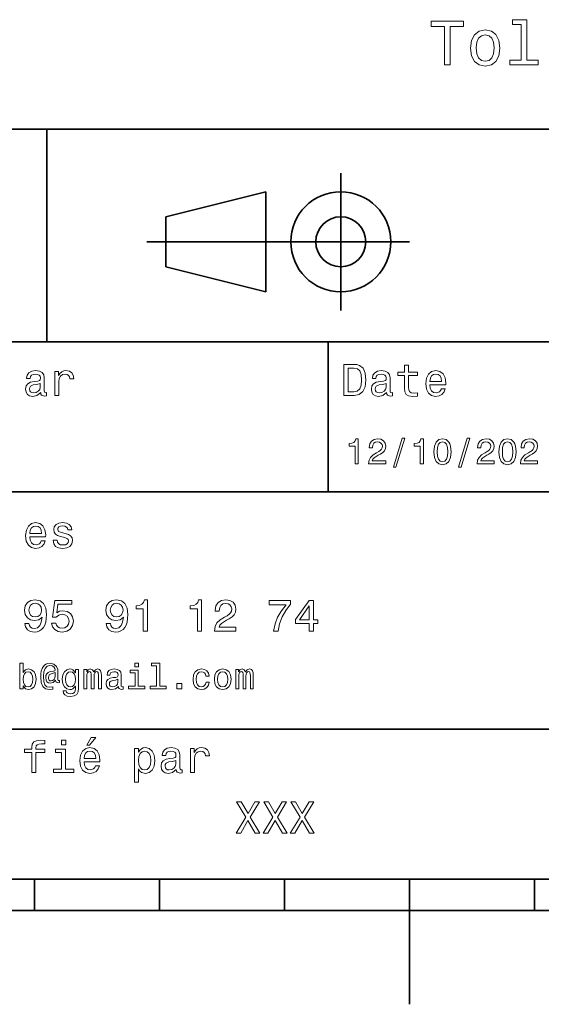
# Model space of a CAD drawing. Extents: x 0 to 297, y 0 to 210.
# Tile 3 of 8: x 117 to 159, y 0 to 79. Entities that reach past the tile are written whole.
import ezdxf

# ---------------------------------------------------------------- set-up
doc = ezdxf.new("R2010")
doc.units = 0

msp = doc.modelspace()

# ---------------------------------------------------------------- linework, layer by layer
at = {"color": 7, "lineweight": 35}
for p, q in [((97, 70), (287, 70)), ((127.5, 61), (148.5, 61)), ((97, 53), (162, 53)), ((97, 41), (162, 41)), ((97, 22), (162, 22)), ((10, 10), (287, 10)), ((97, 10), (287, 10)), ((98.5, 7.5), (198.5, 7.5))]:
    msp.add_line(p, q, dxfattribs=at)
at = {"color": 7, "lineweight": 35, "ltscale": 0.425}
msp.add_line((119.5, 53), (119.5, 70), dxfattribs=at)
at = {"color": 7, "lineweight": 35, "ltscale": 0.275}
msp.add_line((143, 55.5), (143, 66.5), dxfattribs=at)
at = {"color": 7, "lineweight": 35, "ltscale": 0.206155}
for p, q in [((129, 63), (137, 65)), ((137, 57), (129, 59))]:
    msp.add_line(p, q, dxfattribs=at)
at = {"color": 7, "lineweight": 35, "ltscale": 0.2}
msp.add_line((137, 65), (137, 57), dxfattribs=at)
at = {"color": 7, "lineweight": 35, "ltscale": 0.1}
msp.add_line((129, 59), (129, 63), dxfattribs=at)
at = {"color": 7, "lineweight": 35, "ltscale": 0.3}
msp.add_line((142, 41), (142, 53), dxfattribs=at)
at = {"color": 7, "lineweight": 35, "ltscale": 0.0625}
for p, q in [((118.5, 10), (118.5, 7.5)), ((128.5, 10), (128.5, 7.5)), ((138.5, 10), (138.5, 7.5)), ((158.5, 10), (158.5, 7.5))]:
    msp.add_line(p, q, dxfattribs=at)
at = {"color": 7, "lineweight": 35, "ltscale": 0.25}
msp.add_line((148.5, 10), (148.5, 0), dxfattribs=at)
at = {"color": 7, "lineweight": 13}
for points in [[(157.42868, 78.391212), (157.42868, 75.516571), (156.515854, 75.516571), (156.515854, 75.143372), (158.780258, 75.143372), (158.780258, 75.516571), (157.872482, 75.516571), (157.872482, 78.764412), (156.732712, 78.764412), (156.732712, 78.391212)], [(151.286026, 75.143372), (151.75, 75.143372), (151.75, 78.219742), (152.809082, 78.219742), (152.809082, 78.643372), (150.221909, 78.643372), (150.221909, 78.219742), (151.286026, 78.219742)], [(153.378967, 76.494957), (153.459656, 75.879684), (153.69165, 75.425789), (154.059799, 75.143372), (154.554031, 75.047554), (155.043228, 75.143372), (155.411377, 75.420746), (155.643372, 75.874641), (155.729111, 76.494957), (155.643372, 77.110229), (155.411377, 77.56916), (155.043228, 77.846542), (154.554031, 77.947403), (154.059799, 77.846542), (153.69165, 77.564117), (153.459656, 77.110229)], [(153.832855, 76.5), (153.878235, 76.953888), (154.019455, 77.2817), (154.246399, 77.483429), (154.554031, 77.554031), (154.856628, 77.483429), (155.083572, 77.286743), (155.224777, 76.953888), (155.275223, 76.5), (155.224777, 76.041069), (155.083572, 75.708214), (154.856628, 75.506485), (154.554031, 75.440926), (154.246399, 75.506485), (154.019455, 75.708214), (153.878235, 76.041069)], [(119.005043, 48.942726), (119.005043, 48.931919), (119.023056, 48.809441), (119.077087, 48.722984), (119.304031, 48.654541), (119.480545, 48.683357), (119.480545, 48.928314), (119.4049, 48.917507), (119.304031, 48.96434), (119.286026, 49.108429), (119.286026, 50.109871), (119.242798, 50.365635), (119.116714, 50.54575), (118.896973, 50.65382), (118.587173, 50.693443), (118.284584, 50.650219), (118.061241, 50.52774), (117.920746, 50.336815), (117.873917, 50.084656), (117.873917, 50.063042), (118.158501, 50.063042), (118.183716, 50.21434), (118.26297, 50.322407), (118.392654, 50.387249), (118.57637, 50.412464), (118.752884, 50.394455), (118.878967, 50.34042), (118.954613, 50.246758), (118.979828, 50.117077), (118.965416, 49.965778), (118.907784, 49.890129), (118.763687, 49.854107), (118.493515, 49.825291), (118.183716, 49.760448), (117.963974, 49.645176), (117.834297, 49.465057), (117.79467, 49.19849), (117.830688, 48.960735), (117.942368, 48.784222), (118.122482, 48.67255), (118.37104, 48.632927), (118.706055, 48.708576)], [(120.143372, 48.690563), (120.460373, 48.690563), (120.460373, 49.796471), (120.492798, 50.063042), (120.590057, 50.253963), (120.748558, 50.369236), (120.961098, 50.408863), (121.119598, 50.383648), (121.238472, 50.3116), (121.310516, 50.189121), (121.335739, 50.023415), (121.656342, 50.023415), (121.613113, 50.315205), (121.49424, 50.524136), (121.296112, 50.650219), (121.02594, 50.693443), (120.842224, 50.664627), (120.683716, 50.592579), (120.543228, 50.4701), (120.431557, 50.304398), (120.431557, 50.625), (120.143372, 50.625)], [(144.080688, 51.190563), (143.248566, 51.190563), (143.248566, 48.690563), (144.080688, 48.690563), (144.473343, 48.769814), (144.765137, 49.011169), (144.945251, 49.40382), (145.010086, 49.940563), (144.952454, 50.488113), (144.880402, 50.70425), (144.779541, 50.877163), (144.487747, 51.111313), (144.296829, 51.168949)], [(144.055481, 50.891571), (144.329254, 50.837536), (144.516571, 50.671829), (144.628235, 50.376442), (144.664261, 49.940563), (144.624634, 49.519093), (144.51297, 49.223705), (144.322052, 49.047192), (144.055481, 48.989555), (143.583572, 48.989555), (143.583572, 50.891571)], [(146.656342, 48.942726), (146.656342, 48.931919), (146.674347, 48.809441), (146.728394, 48.722984), (146.955338, 48.654541), (147.131851, 48.683357), (147.131851, 48.928314), (147.056198, 48.917507), (146.955338, 48.96434), (146.937317, 49.108429), (146.937317, 50.109871), (146.894089, 50.365635), (146.768005, 50.54575), (146.548264, 50.65382), (146.23848, 50.693443), (145.935883, 50.650219), (145.71254, 50.52774), (145.572052, 50.336815), (145.525223, 50.084656), (145.525223, 50.063042), (145.809799, 50.063042), (145.835022, 50.21434), (145.914261, 50.322407), (146.043945, 50.387249), (146.227661, 50.412464), (146.404175, 50.394455), (146.530258, 50.34042), (146.605911, 50.246758), (146.631119, 50.117077), (146.616714, 49.965778), (146.559082, 49.890129), (146.414978, 49.854107), (146.144806, 49.825291), (145.835022, 49.760448), (145.61528, 49.645176), (145.485596, 49.465057), (145.445969, 49.19849), (145.481995, 48.960735), (145.593658, 48.784222), (145.773773, 48.67255), (146.022339, 48.632927), (146.357346, 48.708576)], [(148.100861, 50.289986), (148.100861, 49.320965), (148.122482, 49.007565), (148.223343, 48.791428), (148.425079, 48.665348), (148.767288, 48.62212), (149.141937, 48.640129), (149.141937, 48.913906), (148.868149, 48.892292), (148.619598, 48.921112), (148.486313, 49.011169), (148.42868, 49.162464), (148.417862, 49.375), (148.417862, 50.289986), (149.141937, 50.289986), (149.141937, 50.560158), (148.417862, 50.560158), (148.417862, 51.125721), (148.100861, 51.125721), (148.100861, 50.560158), (147.553314, 50.560158), (147.553314, 50.289986)], [(150.121765, 49.565922), (151.389771, 49.565922), (151.393372, 49.713619), (151.335739, 50.127884), (151.177231, 50.437683), (150.925079, 50.625), (150.590057, 50.693443), (150.262253, 50.621399), (150.010086, 50.41967), (149.847977, 50.091862), (149.790344, 49.659584), (149.844376, 49.216499), (150.006485, 48.892292), (150.255051, 48.690563), (150.579254, 48.62212), (150.860229, 48.668949), (151.090775, 48.791428), (151.260086, 48.98595), (151.357346, 49.245319), (151.043945, 49.245319), (150.979111, 49.101227), (150.885452, 48.993156), (150.618881, 48.9067), (150.413544, 48.946327), (150.258652, 49.072407), (150.157776, 49.27774), (150.121765, 49.555115)], [(150.121765, 49.832493), (150.161377, 50.081055), (150.258652, 50.264771), (150.406342, 50.376442), (150.600861, 50.416069), (150.791794, 50.376442), (150.939484, 50.264771), (151.029541, 50.081055), (151.061966, 49.832493)], [(118.969025, 49.367798), (118.925797, 49.180477), (118.810516, 49.036385), (118.637611, 48.942726), (118.425072, 48.910305), (118.288185, 48.928314), (118.190926, 48.98595), (118.129684, 49.086815), (118.111671, 49.227306), (118.126083, 49.353386), (118.183716, 49.443443), (118.414268, 49.544312), (118.706055, 49.587536), (118.969025, 49.673992)], [(146.620316, 49.367798), (146.577087, 49.180477), (146.461823, 49.036385), (146.28891, 48.942726), (146.07637, 48.910305), (145.939484, 48.928314), (145.842224, 48.98595), (145.780975, 49.086815), (145.76297, 49.227306), (145.777374, 49.353386), (145.835022, 49.443443), (146.065567, 49.544312), (146.357346, 49.587536), (146.620316, 49.673992)], [(144.14122, 43.224785), (144.403458, 43.224785), (144.403458, 45.239193), (144.207504, 45.239193), (144.155624, 45.0634), (144.05188, 44.945248), (143.893372, 44.876083), (143.674362, 44.853027), (143.674362, 44.648415), (144.14122, 44.648415)], [(145.224792, 43.224785), (146.599426, 43.224785), (146.599426, 43.472622), (145.51297, 43.472622), (145.573486, 43.60807), (145.677231, 43.720463), (145.997116, 43.925072), (146.167145, 44.011528), (146.357361, 44.135448), (146.492798, 44.279541), (146.570602, 44.44957), (146.599426, 44.642651), (146.55043, 44.884727), (146.414993, 45.074928), (146.207504, 45.195965), (145.939484, 45.239193), (145.662827, 45.190201), (145.452454, 45.054756), (145.317001, 44.838619), (145.270905, 44.553314), (145.270905, 44.51297), (145.533142, 44.51297), (145.533142, 44.536022), (145.559082, 44.731991), (145.636887, 44.876083), (145.760818, 44.9683), (145.925079, 45), (146.092224, 44.971184), (146.216141, 44.899136), (146.296829, 44.786743), (146.325653, 44.645535), (146.305481, 44.51297), (146.250732, 44.400578), (146.158508, 44.302593), (146.031708, 44.216141), (145.861679, 44.12392), (145.579254, 43.945248), (145.380402, 43.755043), (145.262253, 43.524498), (145.224792, 43.233429)], [(147.213257, 42.956772), (147.412109, 42.956772), (148.109512, 45.279541), (147.907791, 45.279541)], [(149.345825, 43.224785), (149.608078, 43.224785), (149.608078, 45.239193), (149.412109, 45.239193), (149.360229, 45.0634), (149.256485, 44.945248), (149.097992, 44.876083), (148.878967, 44.853027), (148.878967, 44.648415), (149.345825, 44.648415)], [(150.438049, 44.201729), (150.481277, 43.749279), (150.616714, 43.426514), (150.832855, 43.230549), (151.132568, 43.167149), (151.429398, 43.230549), (151.645538, 43.426514), (151.778107, 43.749279), (151.824219, 44.201729), (151.778107, 44.651299), (151.723343, 44.829971), (151.645538, 44.976948), (151.429398, 45.172913), (151.132568, 45.239193), (150.832855, 45.172913), (150.616714, 44.974064), (150.481277, 44.651299)], [(150.714706, 44.201729), (150.737762, 44.550434), (150.809799, 44.801155), (150.939484, 44.948128), (151.132568, 45), (151.322769, 44.948128), (151.452454, 44.801155), (151.524506, 44.550434), (151.547562, 44.201729), (151.524506, 43.850143), (151.452454, 43.599426), (151.322769, 43.45245), (151.132568, 43.403458), (150.939484, 43.45245), (150.809799, 43.599426), (150.737762, 43.850143)], [(152.417877, 42.956772), (152.616714, 42.956772), (153.314133, 45.279541), (153.112396, 45.279541)], [(153.899139, 43.224785), (155.273773, 43.224785), (155.273773, 43.472622), (154.187317, 43.472622), (154.247849, 43.60807), (154.351593, 43.720463), (154.671478, 43.925072), (154.841507, 44.011528), (155.031708, 44.135448), (155.167145, 44.279541), (155.244965, 44.44957), (155.273773, 44.642651), (155.224792, 44.884727), (155.08934, 45.074928), (154.881851, 45.195965), (154.613831, 45.239193), (154.337173, 45.190201), (154.126801, 45.054756), (153.991364, 44.838619), (153.945251, 44.553314), (153.945251, 44.51297), (154.207504, 44.51297), (154.207504, 44.536022), (154.233429, 44.731991), (154.311249, 44.876083), (154.435165, 44.9683), (154.599426, 45), (154.766571, 44.971184), (154.890488, 44.899136), (154.971191, 44.786743), (155, 44.645535), (154.979828, 44.51297), (154.925079, 44.400578), (154.832855, 44.302593), (154.706055, 44.216141), (154.536026, 44.12392), (154.253601, 43.945248), (154.054764, 43.755043), (153.9366, 43.524498), (153.899139, 43.233429)], [(155.642654, 44.201729), (155.685883, 43.749279), (155.821335, 43.426514), (156.037476, 43.230549), (156.337173, 43.167149), (156.634003, 43.230549), (156.850143, 43.426514), (156.982712, 43.749279), (157.028824, 44.201729), (156.982712, 44.651299), (156.927963, 44.829971), (156.850143, 44.976948), (156.634003, 45.172913), (156.337173, 45.239193), (156.037476, 45.172913), (155.821335, 44.974064), (155.685883, 44.651299)], [(155.919312, 44.201729), (155.942368, 44.550434), (156.01442, 44.801155), (156.144104, 44.948128), (156.337173, 45), (156.527374, 44.948128), (156.657059, 44.801155), (156.729111, 44.550434), (156.752167, 44.201729), (156.729111, 43.850143), (156.657059, 43.599426), (156.527374, 43.45245), (156.337173, 43.403458), (156.144104, 43.45245), (156.01442, 43.599426), (155.942368, 43.850143)], [(157.368881, 43.224785), (158.743515, 43.224785), (158.743515, 43.472622), (157.657059, 43.472622), (157.71759, 43.60807), (157.821335, 43.720463), (158.14122, 43.925072), (158.311249, 44.011528), (158.50145, 44.135448), (158.636887, 44.279541), (158.714706, 44.44957), (158.743515, 44.642651), (158.694534, 44.884727), (158.559082, 45.074928), (158.351593, 45.195965), (158.083572, 45.239193), (157.806915, 45.190201), (157.596542, 45.054756), (157.461105, 44.838619), (157.414993, 44.553314), (157.414993, 44.51297), (157.677231, 44.51297), (157.677231, 44.536022), (157.703171, 44.731991), (157.780991, 44.876083), (157.904907, 44.9683), (158.069168, 45), (158.236313, 44.971184), (158.360229, 44.899136), (158.440918, 44.786743), (158.469742, 44.645535), (158.44957, 44.51297), (158.394821, 44.400578), (158.302597, 44.302593), (158.175797, 44.216141), (158.005768, 44.12392), (157.723343, 43.945248), (157.524506, 43.755043), (157.406342, 43.524498), (157.368881, 43.233429)], [(118.133286, 37.406338), (119.401299, 37.406338), (119.4049, 37.554035), (119.34726, 37.9683), (119.188766, 38.278099), (118.9366, 38.465416), (118.601585, 38.533859), (118.273773, 38.461815), (118.021614, 38.260086), (117.859512, 37.932278), (117.801872, 37.5), (117.855911, 37.056915), (118.018013, 36.732708), (118.266571, 36.530979), (118.590775, 36.462536), (118.871758, 36.509365), (119.10231, 36.631844), (119.271614, 36.826366), (119.368881, 37.085735), (119.055481, 37.085735), (118.990631, 36.941643), (118.896973, 36.833572), (118.630402, 36.747116), (118.425072, 36.786743), (118.270172, 36.912823), (118.169312, 37.118156), (118.133286, 37.395531)], [(118.133286, 37.672909), (118.172913, 37.921471), (118.270172, 38.105186), (118.41787, 38.216858), (118.612396, 38.256485), (118.803314, 38.216858), (118.951012, 38.105186), (119.041069, 37.921471), (119.073486, 37.672909)], [(120.971901, 37.658501), (120.66571, 37.730545), (120.438766, 37.8134), (120.363113, 37.982708), (120.384727, 38.101585), (120.460373, 38.188038), (120.582855, 38.242073), (120.759369, 38.263687), (120.92868, 38.242073), (121.061966, 38.177231), (121.148415, 38.079971), (121.184441, 37.950287), (121.49424, 37.950287), (121.49424, 37.957493), (121.440201, 38.191643), (121.292511, 38.375359), (121.061966, 38.490635), (120.759369, 38.533859), (120.453171, 38.490635), (120.229828, 38.371758), (120.08934, 38.195244), (120.046112, 37.971901), (120.078529, 37.755764), (120.179398, 37.604465), (120.3451, 37.496399), (120.586456, 37.42075), (120.939484, 37.334293), (121.155624, 37.244236), (121.213257, 37.172188), (121.234871, 37.064121), (121.202454, 36.930836), (121.115997, 36.829971), (120.97551, 36.765129), (120.788185, 36.743515), (120.590057, 36.765129), (120.445969, 36.840778), (120.348709, 36.963257), (120.309082, 37.132565), (120.002884, 37.132565), (120.053314, 36.844379), (120.201012, 36.635445), (120.435158, 36.509365), (120.759369, 36.462536), (121.097984, 36.509365), (121.346542, 36.635445), (121.497841, 36.837173), (121.551872, 37.100143), (121.512253, 37.327087), (121.400574, 37.481987), (121.216858, 37.582851)], [(117.73703, 30.46974), (117.791069, 30.185158), (117.945969, 29.965418), (118.190926, 29.828529), (118.515129, 29.778097), (118.727669, 29.803314), (118.918587, 29.868155), (119.080688, 29.979826), (119.217583, 30.138329), (119.325653, 30.336454), (119.4049, 30.581411), (119.451729, 30.862391), (119.469742, 31.1866), (119.408501, 31.694523), (119.231987, 32.065559), (118.951012, 32.288902), (118.565567, 32.368156), (118.21254, 32.303314), (117.945969, 32.130402), (117.773056, 31.863832), (117.715424, 31.528818), (117.773056, 31.182997), (117.942368, 30.920029), (118.194527, 30.754322), (118.515129, 30.700287), (118.853745, 30.768732), (119.109512, 30.977665), (119.051872, 30.577808), (118.9366, 30.293226), (118.760086, 30.123919), (118.51873, 30.069883), (118.331413, 30.0951), (118.194527, 30.174351), (118.104469, 30.300432), (118.068443, 30.46974)], [(119.876801, 30.502161), (119.956055, 30.206772), (120.132568, 29.976225), (120.391937, 29.832132), (120.723343, 29.778097), (121.087173, 29.842939), (121.371758, 30.019451), (121.551872, 30.300432), (121.620316, 30.660662), (121.559082, 30.995676), (121.386169, 31.258644), (121.115997, 31.427954), (120.766571, 31.489193), (120.496399, 31.445965), (120.287468, 31.327089), (120.388329, 32.000721), (121.483429, 32.000721), (121.483429, 32.296108), (120.146973, 32.296108), (119.948853, 30.970461), (120.23703, 30.970461), (120.445969, 31.139769), (120.71254, 31.201008), (120.943085, 31.161383), (121.119598, 31.046108), (121.23127, 30.869596), (121.270897, 30.642651), (121.23127, 30.415705), (121.115997, 30.239193), (120.939484, 30.127522), (120.71254, 30.087896), (120.521614, 30.113111), (120.373917, 30.195965), (120.265854, 30.325647), (120.211815, 30.502161)], [(124.242798, 30.46974), (124.296829, 30.185158), (124.451736, 29.965418), (124.696686, 29.828529), (125.020897, 29.778097), (125.233429, 29.803314), (125.424355, 29.868155), (125.586456, 29.979826), (125.723343, 30.138329), (125.831413, 30.336454), (125.910667, 30.581411), (125.957497, 30.862391), (125.97551, 31.1866), (125.914268, 31.694523), (125.737755, 32.065559), (125.456772, 32.288902), (125.071327, 32.368156), (124.718307, 32.303314), (124.451736, 32.130402), (124.278824, 31.863832), (124.221184, 31.528818), (124.278824, 31.182997), (124.448128, 30.920029), (124.700287, 30.754322), (125.020897, 30.700287), (125.359512, 30.768732), (125.61528, 30.977665), (125.55764, 30.577808), (125.442368, 30.293226), (125.265854, 30.123919), (125.024498, 30.069883), (124.837181, 30.0951), (124.700287, 30.174351), (124.610229, 30.300432), (124.574211, 30.46974)], [(127.211098, 29.850143), (127.53891, 29.850143), (127.53891, 32.368156), (127.293953, 32.368156), (127.229111, 32.148415), (127.099426, 32.000721), (126.901299, 31.914265), (126.627525, 31.885447), (126.627525, 31.629683), (127.211098, 31.629683)], [(131.548279, 29.850143), (131.876083, 29.850143), (131.876083, 32.368156), (131.631134, 32.368156), (131.566284, 32.148415), (131.4366, 32.000721), (131.23848, 31.914265), (130.964706, 31.885447), (130.964706, 31.629683), (131.548279, 31.629683)], [(132.90274, 29.850143), (134.621033, 29.850143), (134.621033, 30.159943), (133.26297, 30.159943), (133.338623, 30.32925), (133.468307, 30.46974), (133.868164, 30.725504), (134.080688, 30.833572), (134.318451, 30.988472), (134.487762, 31.168587), (134.585022, 31.381123), (134.621033, 31.622478), (134.559799, 31.925072), (134.390503, 32.162823), (134.131134, 32.314121), (133.796112, 32.368156), (133.450287, 32.306915), (133.187317, 32.137608), (133.018021, 31.867435), (132.960388, 31.510807), (132.960388, 31.460375), (133.288193, 31.460375), (133.288193, 31.489193), (133.320618, 31.73415), (133.417877, 31.914265), (133.572769, 32.029537), (133.778107, 32.069164), (133.98703, 32.033142), (134.141937, 31.943083), (134.242798, 31.802593), (134.278824, 31.62608), (134.253601, 31.460375), (134.185165, 31.319883), (134.069885, 31.197405), (133.911392, 31.089336), (133.698853, 30.974062), (133.345825, 30.750719), (133.09726, 30.512968), (132.94957, 30.224783), (132.90274, 29.86095)], [(137.618164, 29.850143), (137.981995, 29.850143), (138.100861, 30.444523), (138.309799, 30.999279), (138.605194, 31.514408), (138.990631, 31.997118), (138.990631, 32.296108), (137.27594, 32.296108), (137.27594, 31.9683), (138.644806, 31.9683), (138.248566, 31.481987), (137.94957, 30.974062), (137.740631, 30.433718)], [(140.485596, 29.850143), (140.809799, 29.850143), (140.809799, 30.46974), (141.166428, 30.46974), (141.166428, 30.757925), (140.809799, 30.757925), (140.809799, 32.296108), (140.481995, 32.296108), (139.386887, 30.786743), (139.386887, 30.46974), (140.485596, 30.46974)], [(118.064842, 31.532419), (118.100868, 31.755764), (118.201729, 31.932276), (118.360229, 32.043949), (118.565567, 32.083572), (118.778099, 32.043949), (118.940201, 31.932276), (119.041069, 31.759365), (119.080688, 31.536022), (119.041069, 31.309076), (118.940201, 31.139769), (118.774498, 31.035301), (118.554756, 30.999279), (118.356628, 31.035301), (118.201729, 31.139769), (118.100868, 31.305475)], [(124.57061, 31.532419), (124.606628, 31.755764), (124.707497, 31.932276), (124.865997, 32.043949), (125.071327, 32.083572), (125.283867, 32.043949), (125.445969, 31.932276), (125.546829, 31.759365), (125.586456, 31.536022), (125.546829, 31.309076), (125.445969, 31.139769), (125.280258, 31.035301), (125.060524, 30.999279), (124.862396, 31.035301), (124.707497, 31.139769), (124.606628, 31.305475)], [(139.689484, 30.757925), (140.485596, 31.878241), (140.485596, 30.757925)], [(117.593658, 25.463978), (117.780975, 25.242075), (118.03746, 25.170031), (118.279541, 25.224785), (118.472626, 25.38905), (118.593658, 25.651299), (118.639771, 26), (118.593658, 26.348703), (118.469742, 26.60807), (118.279541, 26.769453), (118.03746, 26.827091), (117.783859, 26.752163), (117.680115, 26.659943), (117.593658, 26.536024), (117.593658, 27.293949), (117.340057, 27.293949), (117.340057, 25.224785), (117.593658, 25.224785)], [(120.504318, 25.734871), (120.504318, 25.902018), (120.458214, 25.893373), (120.403458, 25.913546), (120.386169, 25.974064), (120.386169, 26.446688), (120.363113, 26.780981), (120.270889, 27.02882), (120.054756, 27.213257), (119.752159, 27.279539), (119.57637, 27.262249), (119.426514, 27.210375), (119.296829, 27.12392), (119.193085, 27.002882), (119.112389, 26.850145), (119.054756, 26.662825), (119.020172, 26.438042), (119.008644, 26.184439), (119.048988, 25.737753), (119.178673, 25.42075), (119.394814, 25.230549), (119.703171, 25.170031), (119.985588, 25.216139), (119.985588, 25.406342), (119.737747, 25.360231), (119.498558, 25.409224), (119.340057, 25.567724), (119.253601, 25.835735), (119.227661, 26.224785), (119.256485, 26.605188), (119.354462, 26.876081), (119.51297, 27.040346), (119.743515, 27.095102), (119.919312, 27.063402), (120.048988, 26.988474), (120.129684, 26.876081), (120.158501, 26.746399), (120.126801, 26.682999), (120.040344, 26.654179), (119.757927, 26.610952), (119.602303, 26.547552), (119.489914, 26.449568), (119.42363, 26.314121), (119.403458, 26.135448), (119.429398, 25.942364), (119.501442, 25.798271), (119.619598, 25.708935), (119.775215, 25.680117), (120.002884, 25.740635), (120.195969, 25.930836), (120.195969, 25.913546), (120.242073, 25.760807), (120.400574, 25.714699)], [(122.028816, 25.293949), (122.028816, 26.772335), (121.786743, 26.772335), (121.786743, 26.521614), (121.587898, 26.749281), (121.466858, 26.806917), (121.331413, 26.827091), (121.086456, 26.769453), (120.896255, 26.60807), (120.772339, 26.348703), (120.729111, 26), (120.772339, 25.648417), (120.896255, 25.38905), (121.086456, 25.224785), (121.331413, 25.170031), (121.469742, 25.190203), (121.585014, 25.242075), (121.786743, 25.461096), (121.786743, 25.242075), (121.763687, 25.069166), (121.700287, 24.945246), (121.579254, 24.873199), (121.39769, 24.847263), (121.239197, 24.864553), (121.126801, 24.907782), (121.060516, 24.98271), (121.040344, 25.083574), (120.795387, 25.083574), (120.795387, 25.072046), (120.832855, 24.887609), (120.948128, 24.749281), (121.132568, 24.659943), (121.383286, 24.628242), (121.682999, 24.671471), (121.881844, 24.792509), (121.994232, 25.002882)], [(122.458214, 25.224785), (122.691643, 25.224785), (122.691643, 26.259367), (122.706055, 26.414986), (122.749283, 26.527378), (122.815567, 26.59366), (122.902016, 26.619598), (122.971184, 26.596542), (123.017288, 26.538906), (123.040344, 26.440924), (123.048996, 26.311241), (123.048996, 25.224785), (123.268013, 25.224785), (123.268013, 26.259367), (123.282425, 26.412106), (123.325653, 26.524496), (123.394814, 26.59366), (123.48127, 26.619598), (123.55043, 26.596542), (123.596542, 26.538906), (123.625359, 26.311241), (123.625359, 25.224785), (123.858788, 25.224785), (123.858788, 26.293949), (123.844383, 26.515852), (123.798271, 26.685881), (123.706055, 26.789627), (123.556198, 26.827091), (123.380402, 26.769453), (123.244957, 26.602306), (123.138329, 26.766571), (122.959656, 26.827091), (122.795387, 26.769453), (122.682999, 26.60807), (122.682999, 26.772335), (122.458214, 26.772335)], [(125.213257, 25.426514), (125.213257, 25.417868), (125.227669, 25.319885), (125.270897, 25.250721), (125.452454, 25.195967), (125.593658, 25.219021), (125.593658, 25.414986), (125.533142, 25.406342), (125.452454, 25.443806), (125.438042, 25.559078), (125.438042, 26.360231), (125.403458, 26.564842), (125.302597, 26.708935), (125.126801, 26.795389), (124.878967, 26.827091), (124.636887, 26.792507), (124.458214, 26.694525), (124.345825, 26.541788), (124.308357, 26.340059), (124.308357, 26.322767), (124.536026, 26.322767), (124.556198, 26.443806), (124.619598, 26.53026), (124.723343, 26.582134), (124.870316, 26.602306), (125.011528, 26.587896), (125.112396, 26.54467), (125.172913, 26.469742), (125.193085, 26.365995), (125.181557, 26.244957), (125.135452, 26.184439), (125.020172, 26.155621), (124.804031, 26.132566), (124.556198, 26.080692), (124.380402, 25.988474), (124.276657, 25.844381), (124.244957, 25.631124), (124.273773, 25.440924), (124.363113, 25.299713), (124.507202, 25.210375), (124.706055, 25.178675), (124.97406, 25.239195)], [(126.812683, 27.293949), (126.54467, 27.293949), (126.54467, 27.005764), (126.812683, 27.005764)], [(128.268021, 27.080692), (128.268021, 25.438042), (127.746399, 25.438042), (127.746399, 25.224785), (129.040344, 25.224785), (129.040344, 25.438042), (128.521622, 25.438042), (128.521622, 27.293949), (127.870316, 27.293949), (127.870316, 27.080692)], [(132.219025, 26.259367), (132.469742, 26.259367), (132.417877, 26.489914), (132.293945, 26.671471), (132.100861, 26.783863), (131.850143, 26.827091), (131.573486, 26.769453), (131.363113, 26.60807), (131.23056, 26.345821), (131.184448, 25.994238), (131.227661, 25.645535), (131.357361, 25.386168), (131.561966, 25.224785), (131.841507, 25.170031), (132.08934, 25.213257), (132.282425, 25.334295), (132.414993, 25.524496), (132.472626, 25.778099), (132.23056, 25.778099), (132.187317, 25.616716), (132.106628, 25.495678), (131.991364, 25.42075), (131.850143, 25.397696), (131.674347, 25.43516), (131.547546, 25.550434), (131.469742, 25.737753), (131.443817, 26.002882), (131.469742, 26.262249), (131.55043, 26.449568), (131.680115, 26.564842), (131.850143, 26.605188), (132, 26.579252), (132.112396, 26.51297), (132.187317, 26.40346)], [(132.893372, 25.99712), (132.939484, 25.645535), (133.072052, 25.386168), (133.282425, 25.224785), (133.56485, 25.170031), (133.844391, 25.224785), (134.054764, 25.383286), (134.187317, 25.642653), (134.236313, 25.99712), (134.187317, 26.348703), (134.054764, 26.610952), (133.844391, 26.769453), (133.56485, 26.827091), (133.282425, 26.769453), (133.072052, 26.60807), (132.939484, 26.348703)], [(134.60231, 25.224785), (134.835739, 25.224785), (134.835739, 26.259367), (134.850143, 26.414986), (134.893372, 26.527378), (134.959656, 26.59366), (135.046112, 26.619598), (135.11528, 26.596542), (135.161392, 26.538906), (135.184448, 26.440924), (135.193085, 26.311241), (135.193085, 25.224785), (135.412109, 25.224785), (135.412109, 26.259367), (135.426514, 26.412106), (135.469742, 26.524496), (135.53891, 26.59366), (135.625366, 26.619598), (135.694534, 26.596542), (135.740631, 26.538906), (135.769455, 26.311241), (135.769455, 25.224785), (136.002884, 25.224785), (136.002884, 26.293949), (135.98848, 26.515852), (135.942368, 26.685881), (135.850143, 26.789627), (135.700287, 26.827091), (135.524506, 26.769453), (135.389053, 26.602306), (135.282425, 26.766571), (135.10376, 26.827091), (134.939484, 26.769453), (134.827087, 26.60807), (134.827087, 26.772335), (134.60231, 26.772335)], [(118.380402, 26), (118.351585, 25.740635), (118.273773, 25.550434), (118.149857, 25.43516), (117.994232, 25.397696), (117.824203, 25.43516), (117.700287, 25.550434), (117.622475, 25.737753), (117.596542, 26), (117.622475, 26.259367), (117.700287, 26.446688), (117.824203, 26.559078), (117.994232, 26.599424), (118.149857, 26.559078), (118.273773, 26.443806), (118.351585, 26.256485)], [(120.170029, 26.279539), (120.141212, 26.100866), (120.069168, 25.974064), (119.959656, 25.896255), (119.829971, 25.873199), (119.740631, 25.887609), (119.677231, 25.939482), (119.636887, 26.025938), (119.625359, 26.146975), (119.674347, 26.345821), (119.841499, 26.449568), (120.170029, 26.53026)], [(120.991356, 26), (121.017288, 26.256485), (121.0951, 26.446688), (121.216141, 26.559078), (121.377518, 26.599424), (121.547546, 26.559078), (121.674347, 26.446688), (121.752159, 26.256485), (121.780975, 26), (121.752159, 25.737753), (121.674347, 25.550434), (121.547546, 25.43516), (121.377518, 25.397696), (121.216141, 25.43516), (121.0951, 25.550434), (121.017288, 25.740635)], [(125.184441, 25.766571), (125.149857, 25.616716), (125.05764, 25.501442), (124.919312, 25.426514), (124.749283, 25.400578), (124.639771, 25.414986), (124.561958, 25.461096), (124.51297, 25.541788), (124.498558, 25.654181), (124.510086, 25.755045), (124.556198, 25.827091), (124.740631, 25.907782), (124.97406, 25.942364), (125.184441, 26.011528)], [(126.804039, 25.438042), (126.804039, 26.720463), (126.15274, 26.720463), (126.15274, 26.504324), (126.55043, 26.504324), (126.55043, 25.438042), (126.0317, 25.438042), (126.0317, 25.224785), (127.328529, 25.224785), (127.328529, 25.438042)], [(133.15274, 26), (133.17868, 26.259367), (133.259369, 26.446688), (133.389053, 26.56196), (133.56485, 26.602306), (133.737762, 26.56196), (133.867432, 26.449568), (133.948135, 26.259367), (133.976944, 26), (133.948135, 25.737753), (133.867432, 25.547552), (133.737762, 25.432278), (133.56485, 25.394814), (133.389053, 25.432278), (133.259369, 25.547552), (133.17868, 25.737753)], [(129.896255, 25.224785), (130.293945, 25.224785), (130.293945, 25.654181), (129.896255, 25.654181)], [(122.690201, 20.728386), (122.90274, 20.728386), (123.403458, 21.340778), (123.05043, 21.340778)], [(118.295387, 20.130404), (118.295387, 18.530979), (118.612396, 18.530979), (118.612396, 20.130404), (119.332855, 20.130404), (119.332855, 20.400576), (118.612396, 20.400576), (118.612396, 20.519451), (118.637611, 20.663544), (118.720459, 20.760807), (118.860954, 20.818443), (119.062683, 20.840057), (119.332855, 20.825647), (119.332855, 21.099422), (118.990631, 21.117435), (118.680832, 21.085014), (118.464699, 20.987751), (118.335014, 20.818443), (118.295387, 20.577089), (118.295387, 20.400576), (117.715424, 20.400576), (117.715424, 20.130404)], [(121.004326, 21.117435), (120.669312, 21.117435), (120.669312, 20.757204), (121.004326, 20.757204)], [(122.470459, 19.40634), (123.73848, 19.40634), (123.742081, 19.554033), (123.684441, 19.9683), (123.52594, 20.278097), (123.273773, 20.465418), (122.938766, 20.533861), (122.610954, 20.461815), (122.358795, 20.260086), (122.196686, 19.932276), (122.139053, 19.5), (122.193085, 19.056915), (122.355194, 18.732708), (122.603745, 18.530979), (122.927956, 18.462536), (123.208939, 18.509365), (123.439484, 18.631844), (123.608795, 18.826368), (123.706055, 19.085733), (123.392654, 19.085733), (123.327812, 18.941643), (123.234154, 18.833572), (122.967583, 18.747118), (122.762253, 18.786743), (122.607353, 18.912823), (122.506485, 19.118155), (122.470459, 19.395533)], [(126.829254, 20.166426), (126.829254, 20.465418), (126.512253, 20.465418), (126.512253, 17.7817), (126.829254, 17.7817), (126.829254, 18.826368), (126.940926, 18.657061), (127.067009, 18.545389), (127.38401, 18.462536), (127.6866, 18.530979), (127.924355, 18.736311), (128.079254, 19.060518), (128.136887, 19.5), (128.079254, 19.935879), (127.924355, 20.260086), (127.6866, 20.461815), (127.38401, 20.533861), (127.211098, 20.512247), (127.0634, 20.443804), (126.937325, 20.328529)], [(129.847992, 18.78314), (129.847992, 18.772333), (129.865997, 18.649855), (129.920029, 18.5634), (130.146973, 18.494957), (130.323486, 18.523775), (130.323486, 18.768732), (130.247849, 18.757925), (130.146973, 18.804754), (130.128967, 18.948847), (130.128967, 19.950287), (130.085739, 20.206051), (129.959656, 20.386166), (129.739914, 20.494236), (129.430115, 20.533861), (129.127533, 20.490633), (128.904175, 20.368155), (128.763687, 20.177233), (128.716858, 19.925072), (128.716858, 19.903458), (129.00145, 19.903458), (129.026657, 20.054754), (129.105911, 20.162823), (129.235596, 20.227665), (129.419312, 20.252882), (129.595825, 20.234869), (129.721909, 20.180836), (129.797562, 20.087175), (129.822769, 19.957493), (129.808365, 19.806194), (129.750732, 19.730547), (129.606628, 19.694523), (129.336456, 19.665705), (129.026657, 19.600864), (128.806915, 19.48559), (128.677246, 19.305475), (128.637619, 19.038904), (128.67363, 18.801151), (128.785309, 18.62464), (128.965424, 18.512968), (129.213989, 18.473343), (129.548996, 18.54899)], [(130.986313, 18.530979), (131.303314, 18.530979), (131.303314, 19.636887), (131.335739, 19.903458), (131.432999, 20.094379), (131.591507, 20.209654), (131.804047, 20.249279), (131.96254, 20.224062), (132.081421, 20.152016), (132.153473, 20.029537), (132.17868, 19.863832), (132.499283, 19.863832), (132.456055, 20.155619), (132.337189, 20.364553), (132.139053, 20.490633), (131.868881, 20.533861), (131.685165, 20.505043), (131.526657, 20.432997), (131.386169, 20.310518), (131.274506, 20.144812), (131.274506, 20.465418), (130.986313, 20.465418)], [(120.993515, 18.79755), (120.993515, 20.400576), (120.179398, 20.400576), (120.179398, 20.130404), (120.676514, 20.130404), (120.676514, 18.79755), (120.028099, 18.79755), (120.028099, 18.530979), (121.649139, 18.530979), (121.649139, 18.79755)], [(122.470459, 19.672911), (122.510086, 19.921469), (122.607353, 20.105186), (122.755043, 20.216858), (122.94957, 20.256483), (123.140488, 20.216858), (123.288185, 20.105186), (123.378242, 19.921469), (123.410667, 19.672911)], [(127.329971, 18.747118), (127.117439, 18.793947), (126.96254, 18.93804), (126.86528, 19.17219), (126.832855, 19.5), (126.86528, 19.824207), (126.96254, 20.058357), (127.117439, 20.198847), (127.329971, 20.249279), (127.524498, 20.198847), (127.679398, 20.054754), (127.776657, 19.820604), (127.812683, 19.5), (127.776657, 19.175793), (127.679398, 18.93804), (127.524498, 18.793947)], [(129.811966, 19.208212), (129.768738, 19.020893), (129.653458, 18.876801), (129.48056, 18.78314), (129.268021, 18.750719), (129.131134, 18.768732), (129.033875, 18.826368), (128.972626, 18.927233), (128.95462, 19.067722), (128.969025, 19.193804), (129.026657, 19.283861), (129.257202, 19.384726), (129.548996, 19.427954), (129.811966, 19.514408)], [(134.623917, 13.690562), (135.002151, 13.690562), (135.574921, 14.70281), (136.158493, 13.690562), (136.540344, 13.690562), (135.758636, 14.976585), (136.500717, 16.194164), (136.136887, 16.194164), (135.585724, 15.268372), (135.04538, 16.194164), (134.667145, 16.194164), (135.405609, 14.972983)], [(136.792496, 13.690562), (137.170746, 13.690562), (137.743515, 14.70281), (138.327087, 13.690562), (138.708923, 13.690562), (137.927231, 14.976585), (138.669312, 16.194164), (138.305466, 16.194164), (137.754318, 15.268372), (137.213974, 16.194164), (136.835724, 16.194164), (137.574203, 14.972983)], [(138.96109, 13.690562), (139.33934, 13.690562), (139.912094, 14.70281), (140.495667, 13.690562), (140.877518, 13.690562), (140.09581, 14.976585), (140.837891, 16.194164), (140.47406, 16.194164), (139.922913, 15.268372), (139.382568, 16.194164), (139.004318, 16.194164), (139.742798, 14.972983)]]:
    msp.add_lwpolyline(points, close=True, dxfattribs=at)
at = {"color": 7, "lineweight": 35}
for radius in [4, 2]:
    msp.add_circle((143, 61), radius, dxfattribs=at)

doc.saveas('drawing.dxf')
